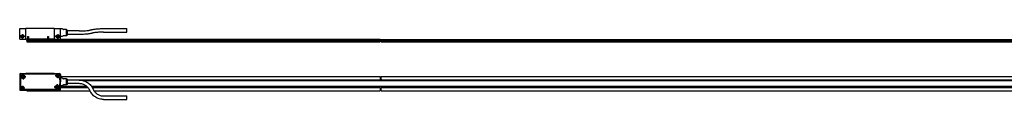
# Model space of a CAD drawing. Header units: millimetres. Extents: x -85 to 3608, y -72 to 348.
# Tile 9 of 10: x 649 to 1762, y 165 to 245. Entities that reach past the tile are written whole.
import ezdxf

# ---------------------------------------------------------------- set-up
doc = ezdxf.new("R2010")
doc.units = ezdxf.units.MM
doc.linetypes.add('DOT_CENTER', pattern=[14, 12, -1, 0, -1])
doc.layers.add('1', color=7, linetype='Continuous')

# ---------------------------------------------------------------- blocks, each defined once
blk = doc.blocks.new('Regla_64__8', base_point=(657, 225.3))
at = {"color": 7, "linetype": 'Continuous'}
for p, q in [((657, 232.4), (657, 231.2)), ((1056.5, 232.4), (657, 232.4)), ((657, 231.2), (1056.5, 231.2)), ((657, 231.1), (657, 231.2)), ((657, 231), (657, 231.1)), ((657, 231.1), (1056.5, 231.1)), ((1056.5, 231), (657, 231)), ((657, 231), (657, 229.7)), ((657, 229.7), (1056.5, 229.7)), ((1056.5, 232.4), (1056.5, 232)), ((1057.5, 232), (1056.5, 232)), ((1056.5, 232), (1056.5, 231.5)), ((1056.5, 231.5), (1057.5, 231.5)), ((1056.5, 231.5), (1056.5, 231.2)), ((1056.5, 231.2), (1056.5, 231.1)), ((1056.5, 231.1), (1056.5, 231)), ((1056.5, 231), (1056.5, 229.7)), ((1057.5, 232.4), (2056.5, 232.4)), ((1057.5, 232.4), (1057.5, 232)), ((1057.5, 232), (1057.5, 231.5)), ((1057.5, 231.2), (1057.5, 231.5)), ((1057.5, 231.2), (2056.5, 231.2)), ((1057.5, 231.1), (1057.5, 231.2)), ((2056.5, 231.1), (1057.5, 231.1)), ((1057.5, 231), (1057.5, 231.1)), ((1057.5, 231), (1057.5, 229.7)), ((2056.5, 231), (1057.5, 231)), ((1057.5, 229.7), (2056.5, 229.7))]:
    blk.add_line(p, q, dxfattribs=at)
blk = doc.blocks.new('CABEZA_REGLA_EXPOSED__9', base_point=(649, 232.8))
at = {"color": 7, "linetype": 'Continuous'}
for p, q in [((649, 232.8), (649, 244.8)), ((649, 244.8), (656, 244.8)), ((688, 244.8), (656, 244.8)), ((656, 232.8), (656, 244.8)), ((657.8, 235.8), (657.8, 232.8)), ((657.8, 235.8), (659, 235.8)), ((659, 235.8), (659, 232.8)), ((680.5, 235.8), (680.5, 232.8)), ((680.5, 235.8), (681.7, 235.8)), ((681.7, 235.8), (681.7, 232.8)), ((688, 244.8), (695, 244.8)), ((688, 244.8), (688, 232.8)), ((695, 244.6), (695, 244.8)), ((696.8, 244.6), (695, 244.6)), ((695, 235.6), (695, 244.6)), ((696.8, 235.6), (695, 235.6)), ((695, 232.8), (695, 235.6)), ((697.7, 243.9), (697.1, 244.4)), ((697.7, 236.3), (697.1, 235.7)), ((702, 243.6), (698.4, 243.6)), ((702, 236.6), (698.4, 236.6)), ((702.5, 243.1), (702, 243.6)), ((702, 236.6), (702, 243.6)), ((702.5, 237.1), (702, 236.6)), ((702.5, 243.1), (702.5, 237.1)), ((716.3, 242.1), (702.5, 242.1)), ((716.3, 238.1), (702.5, 238.1)), ((743.8, 244.7), (770.1, 244.7)), ((743.8, 240.7), (770.1, 240.7)), ((770.1, 240.7), (770.1, 244.7)), ((649, 232.8), (656, 232.8)), ((657.8, 232.8), (656, 232.8)), ((657.8, 232.8), (659, 232.8)), ((680.5, 232.8), (659, 232.8)), ((680.5, 232.8), (681.7, 232.8)), ((688, 232.8), (681.7, 232.8)), ((688, 232.8), (695, 232.8))]:
    blk.add_line(p, q, dxfattribs=at)
for centre, radius in [((652, 235.8), 1.85), ((652, 235.8), 1.6), ((652, 235.8), 1.25), ((692, 235.8), 1.85), ((692, 235.8), 1.6), ((692, 235.8), 1.25)]:
    blk.add_circle(centre, radius, dxfattribs=at)
for centre, radius, start, end in [((696.8, 244.1), 0.5, 45, 90), ((696.8, 236.1), 0.5, 270, 315), ((698.4, 244.6), 1, 225, 270), ((698.4, 235.6), 1, 90, 135)]:
    blk.add_arc(centre, radius, start, end, dxfattribs=at)
for points, knots in [([(716.3, 242.1), (716.8, 242.1), (718, 242.1), (720, 242.1), (722.3, 242.2), (724.4, 242.4), (726.2, 242.6), (727.5, 242.8), (728.4, 243), (729, 243.1), (729.3, 243.2), (729.4, 243.3)], [0, 0, 0, 0, 1.48769, 3.512666, 5.906097, 8.384028, 10.000024, 11.308732, 12.197421, 12.78054, 13.209703, 13.209703, 13.209703, 13.209703]), ([(730.7, 239.5), (730.5, 239.4), (730.1, 239.3), (729.3, 239.1), (728.2, 238.9), (726.8, 238.6), (724.8, 238.4), (722.4, 238.2), (719.4, 238.1), (717.4, 238.1), (716.3, 238.1)], [0, 0, 0, 0, 0.62921, 1.420102, 2.48505, 3.957263, 5.711348, 8.336658, 11.355609, 14.497427, 14.497427, 14.497427, 14.497427]), ([(729.4, 243.3), (729.6, 243.3), (730.1, 243.5), (730.9, 243.7), (732, 243.9), (733.5, 244.1), (735.5, 244.3), (737.4, 244.5), (739.3, 244.6), (741.4, 244.7), (743, 244.7), (743.8, 244.7)], [0, 0, 0, 0, 0.62921, 1.420102, 2.48505, 3.957263, 6.044379, 8.336662, 9.80845, 11.888369, 14.497563, 14.497563, 14.497563, 14.497563]), ([(743.8, 240.7), (742.8, 240.7), (740.9, 240.7), (738.2, 240.5), (735.8, 240.4), (734.1, 240.2), (732.7, 239.9), (731.8, 239.8), (731.2, 239.6), (730.9, 239.5), (730.7, 239.5)], [0, 0, 0, 0, 3.020094, 5.905976, 8.079292, 9.999908, 11.205337, 12.197305, 12.780424, 13.209587, 13.209587, 13.209587, 13.209587])]:
    blk.add_open_spline(points, degree=3, knots=knots, dxfattribs=at)
blk.add_open_spline([(770.1, 240.7), (770.1, 240.7), (770.1, 240.7), (770.1, 240.7), (770.1, 240.7)], degree=3, dxfattribs=at)
at = {"layer": '1', "color": 2, "linetype": 'DOT_CENTER'}
for p, q in [((654.8, 235.8), (649.1, 235.8)), ((652, 238.6), (652, 232.9)), ((694.8, 235.8), (689.1, 235.8)), ((692, 238.6), (692, 232.9))]:
    blk.add_line(p, q, dxfattribs=at)
at = {"layer": '1', "color": 30, "linetype": 'Continuous'}
for centre in [(652, 235.8), (692, 235.8)]:
    blk.add_arc(centre, 1.5, 175, 95, dxfattribs=at)
blk = doc.blocks.new('EXG_EXGA-2840__10', base_point=(649, 225.3))
for name, p in [('CABEZA_REGLA_EXPOSED__9', (649, 232.8)), ('Regla_64__8', (657, 225.3))]:
    blk.add_blockref(name, p)
blk = doc.blocks.new('Alzado2', base_point=(788, 235))
blk.add_blockref('EXG_EXGA-2840__10', (649, 225.3))
blk = doc.blocks.new('Regla_64__23', base_point=(657, 166.5))
at = {"color": 7, "linetype": 'Continuous'}
for p, q in [((695, 190.5), (1056.5, 190.5)), ((1056.5, 190.5), (1056.5, 187.4)), ((1057.5, 190.5), (2056.5, 190.5)), ((1057.5, 187.4), (1057.5, 190.5)), ((695, 179.5), (724.7, 179.5)), ((695, 178.2), (726, 178.2)), ((702.5, 186.8), (1056.5, 186.8)), ((716.3, 182.5), (702.5, 182.5)), ((3527, 185.5), (722.1, 185.5)), ((730.1, 179.5), (3527, 179.5)), ((731, 178.2), (1056.5, 178.2)), ((1056.5, 187.4), (1056.5, 186.8)), ((1056.5, 187.4), (1057.5, 187.4)), ((1056.5, 178.2), (1056.5, 177.5)), ((1057.5, 187.4), (1057.5, 186.8)), ((1057.5, 186.8), (2056.5, 186.8)), ((1057.5, 178.2), (2056.5, 178.2)), ((1057.5, 177.5), (1057.5, 178.2)), ((657, 175.2), (657, 174.5)), ((657, 174.5), (728.4, 174.5)), ((732.9, 174.5), (1056.5, 174.5)), ((1057.5, 177.5), (1056.5, 177.5)), ((1056.5, 177.5), (1056.5, 174.5)), ((1057.5, 174.5), (1057.5, 177.5)), ((1057.5, 174.5), (2056.5, 174.5))]:
    blk.add_line(p, q, dxfattribs=at)
blk = doc.blocks.new('CABEZA_REGLA_EXPOSED__24', base_point=(649, 164.6))
at = {"color": 7, "linetype": 'Continuous'}
for p, q in [((649, 193), (649, 176)), ((649.7, 191.4), (649.7, 180.6)), ((649.8, 191.4), (649.8, 180.6)), ((650, 194), (656, 194)), ((689.3, 193.4), (651.7, 193.4)), ((689.3, 193.3), (651.7, 193.3)), ((651.7, 189.8), (652.4, 190.4)), ((652.6, 189.9), (651.7, 189.8)), ((652.3, 191.4), (653, 190.7)), ((652.4, 190.4), (652.3, 191.4)), ((653.2, 189.2), (652.6, 189.9)), ((653, 190.7), (653.9, 190.7)), ((653.9, 190.7), (653.2, 190.1)), ((653.2, 190.1), (653.2, 189.2)), ((656, 193.8), (656, 194)), ((688, 193.8), (656, 193.8)), ((688, 194), (694, 194)), ((688, 194), (688, 193.8)), ((693.6, 189.7), (693.3, 190.1)), ((693.4, 190.1), (693.7, 189.8)), ((695, 193), (695, 189)), ((650.7, 178.9), (650.3, 179.3)), ((650.6, 178.9), (650.3, 179.2)), ((690.1, 178.2), (690.8, 178.8)), ((691, 178.3), (690.1, 178.2)), ((690.8, 178.8), (690.7, 179.8)), ((690.7, 179.8), (691.4, 179.1)), ((691.6, 177.6), (691, 178.3)), ((691.4, 179.1), (692.3, 179.1)), ((692.3, 179.1), (691.6, 178.5)), ((691.6, 178.5), (691.6, 177.6)), ((694.2, 187), (694.2, 188.3)), ((694.2, 177.6), (694.2, 181.9)), ((694.3, 187), (694.3, 188.3)), ((694.3, 177.6), (694.3, 181.9)), ((696.8, 189), (695, 189)), ((695, 189), (695, 184.5)), ((695, 180), (695, 184.5)), ((696.8, 180), (695, 180)), ((695, 176), (695, 180)), ((697.7, 188.3), (697.1, 188.8)), ((697.7, 180.7), (697.1, 180.1)), ((702, 188), (698.4, 188)), ((702, 181), (698.4, 181)), ((702, 184.5), (702, 188)), ((702.5, 187.5), (702, 188)), ((702, 181), (702, 184.5)), ((702.5, 181.5), (702, 181)), ((702.5, 187.5), (702.5, 184.5)), ((716.3, 186.5), (702.5, 186.5)), ((702.5, 184.5), (702.5, 181.5)), ((716.3, 182.5), (702.5, 182.5)), ((650, 175), (656, 175)), ((692.3, 175.7), (654.7, 175.7)), ((654.7, 175.6), (692.3, 175.6)), ((656, 175), (656, 175.2)), ((656, 175.2), (688, 175.2)), ((688, 175.2), (688, 175)), ((688, 175), (694, 175)), ((743.8, 168.6), (770.1, 168.6)), ((770.1, 164.6), (770.1, 168.6)), ((743.8, 164.6), (770.1, 164.6))]:
    blk.add_line(p, q, dxfattribs=at)
for centre, radius in [((652.8, 190.3), 2.1), ((652.8, 190.3), 1.9), ((692, 191.5), 1.75), ((692, 191.5), 1.25), ((652, 177.5), 1.75), ((652, 177.5), 1.25), ((691.2, 178.7), 2.1), ((691.2, 178.7), 1.9)]:
    blk.add_circle(centre, radius, dxfattribs=at)
for centre, radius, start, end in [((650, 193), 1, 90, 180), ((651.7, 191.4), 2, 90, 180), ((651.7, 191.4), 1.9, 90, 180), ((689.3, 191.4), 2, 49.0546, 90), ((689.3, 191.4), 1.9, 46.1691, 90), ((692, 191.5), 1.9, 138.0289, 311.983), ((692, 191.5), 2, 315, 135.1434), ((692.3, 188.3), 1.9, 0, 45), ((692.3, 188.3), 2, 0, 45), ((694, 193), 1, 0, 90), ((651.7, 180.6), 2, 180, 225), ((651.7, 180.6), 1.9, 180, 225), ((652, 177.5), 2, 135, 315.1434), ((652, 177.5), 1.9, 318.0289, 131.983), ((690, 184.5), 4.9, 328.9973, 31.0027), ((690, 184.5), 5, 0, 30.6834), ((690, 184.5), 5, 329.3166, 0), ((696.8, 188.5), 0.5, 45, 90), ((696.8, 180.5), 0.5, 270, 315), ((698.4, 189), 1, 225, 270), ((698.4, 180), 1, 90, 135), ((650, 176), 1, 180, 270), ((654.7, 177.6), 1.9, 226.1691, 270), ((654.7, 177.6), 2, 229.0546, 270), ((692.3, 177.6), 2, 270, 0), ((692.3, 177.6), 1.9, 270, 0), ((694, 176), 1, 270, 0)]:
    blk.add_arc(centre, radius, start, end, dxfattribs=at)
for points, knots in [([(716.3, 186.5), (717, 186.4), (718.7, 186.4), (721.2, 185.8), (723.6, 184.9), (725.8, 183.7), (727.7, 182.3), (729.4, 180.5), (730.8, 178.6), (731.6, 177.1), (731.9, 176.4)], [0, 0, 0, 0, 2.15213, 4.940557, 7.720992, 9.865015, 12.315605, 14.762897, 17.199016, 19.632168, 19.632168, 19.632168, 19.632168]), ([(728.3, 174.8), (727.9, 175.4), (727.4, 176.5), (726.2, 178), (724.9, 179.3), (723.4, 180.4), (721.9, 181.3), (720.1, 182), (718.2, 182.4), (717, 182.4), (716.3, 182.5)], [0, 0, 0, 0, 2.090968, 3.710921, 5.820382, 7.452727, 9.336879, 11.223599, 13.117235, 15.011838, 15.011838, 15.011838, 15.011838]), ([(743.8, 164.6), (743.1, 164.7), (741.5, 164.7), (739, 165.3), (736.6, 166.2), (734.5, 167.4), (732.5, 168.8), (730.7, 170.7), (729.3, 172.7), (728.6, 174.1), (728.3, 174.8)], [0, 0, 0, 0, 2.15213, 4.940557, 7.404167, 9.865227, 12.315816, 14.763108, 17.510386, 19.632171, 19.632171, 19.632171, 19.632171]), ([(731.9, 176.4), (732.2, 175.7), (732.8, 174.6), (733.9, 173.2), (735.1, 171.9), (736.6, 170.8), (738.3, 169.8), (740.1, 169.1), (741.9, 168.7), (743.2, 168.7), (743.8, 168.6)], [0, 0, 0, 0, 2.090968, 3.710921, 5.340052, 7.452731, 9.336883, 11.223603, 13.117239, 15.011842, 15.011842, 15.011842, 15.011842])]:
    blk.add_open_spline(points, degree=3, knots=knots, dxfattribs=at)
at = {"layer": '1', "color": 2, "linetype": 'DOT_CENTER'}
for p, q in [((655.9, 190.3), (649.7, 190.3)), ((652.8, 193.4), (652.8, 187.2)), ((694.7, 191.5), (689.2, 191.5)), ((692, 194.2), (692, 188.7)), ((652, 180.2), (652, 174.7)), ((694.3, 178.7), (688.1, 178.7)), ((691.2, 181.8), (691.2, 175.6)), ((654.7, 177.5), (649.2, 177.5))]:
    blk.add_line(p, q, dxfattribs=at)
at = {"layer": '1', "color": 30, "linetype": 'Continuous'}
for centre in [(692, 191.5), (652, 177.5)]:
    blk.add_arc(centre, 1.5, 175, 95, dxfattribs=at)
blk = doc.blocks.new('EXG_EXGA-2840__25', base_point=(649, 164.6))
for name, p in [('CABEZA_REGLA_EXPOSED__24', (649, 164.6)), ('Regla_64__23', (657, 166.5))]:
    blk.add_blockref(name, p)
blk = doc.blocks.new('Superior2', base_point=(788, 179.3))
blk.add_blockref('EXG_EXGA-2840__25', (649, 164.6))

msp = doc.modelspace()

# ---------------------------------------------------------------- block references
for name, p in [('Alzado2', (788, 235)), ('Superior2', (788, 179.3))]:
    msp.add_blockref(name, p)

doc.saveas('drawing.dxf')
